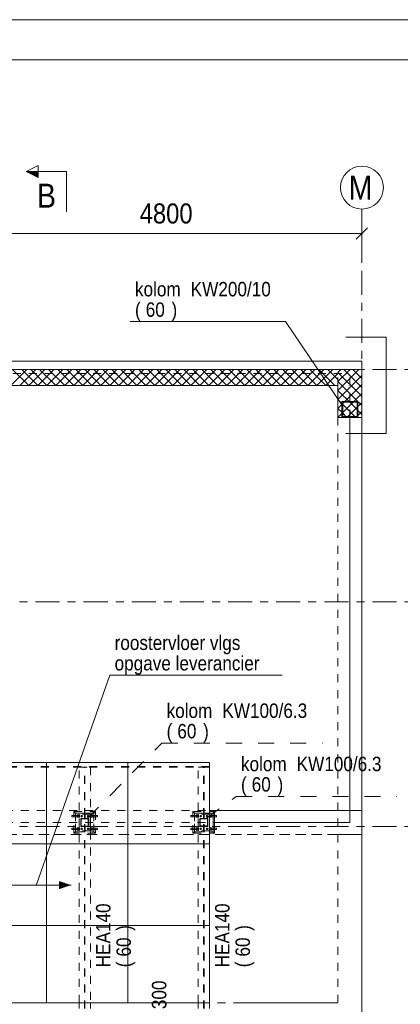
# Model space of a CAD drawing. Header units: millimetres. Extents: x -931 to -90, y -1411 to -817.
# Tile 50 of 63: x -508 to -461, y -939 to -817. Entities that reach past the tile are written whole.
import ezdxf

# ---------------------------------------------------------------- set-up
doc = ezdxf.new("R2010")
doc.units = ezdxf.units.MM
for name, pattern in [('XKITLINE00', [0]), ('XKITLINE01', [4, 1, -1, 1, -1]), ('XKITLINE02', [4, 2, -2]), ('XKITLINE03', [6, 3, -1, 1, -1])]:
    doc.linetypes.add(name, pattern=pattern)
for name, color, linetype, lineweight in [('Bout', 3, 'Continuous', 0), ('Grafisch object', 3, 'Continuous', 0), ('Offset', 4, 'Continuous', 0), ('Onderbreken', 7, 'Continuous', 0), ('Onderdeel', 2, 'Continuous', 0), ('Onderdeel label', 2, 'Continuous', 0), ('Stramien', 4, 'Continuous', 0), ('Tekening kader', 3, 'Continuous', 0), ('Tekst', 7, 'Continuous', 0)]:
    doc.layers.add(name, color=color, linetype=linetype, lineweight=lineweight)
doc.styles.add('ARIAL', font='arial.ttf')

msp = doc.modelspace()

# ---------------------------------------------------------------- hatches: boundary and pattern name
at = {"layer": 'Grafisch object'}
msp.add_hatch(color=256, dxfattribs=at).paths.add_polyline_path([(-502.06, -924.63), (-503.56, -925.13), (-503.56, -924.13)], flags=17)
at = {"layer": 'Onderbreken'}
msp.add_hatch(color=256, dxfattribs=at).paths.add_polyline_path([(-506.15, -836.4), (-507.65, -835.65), (-506.15, -835.65)], flags=17)
at = {"layer": 'Onderdeel'}
h = msp.add_hatch(color=256, dxfattribs=at)
h.paths.add_polyline_path([(-466.31, -866.31), (-468.31, -866.31), (-468.31, -864.31), (-466.31, -864.31)], flags=17)
h.paths.add_polyline_path([(-468.21, -866.21), (-466.41, -866.21), (-466.41, -864.41), (-468.21, -864.41)])

# ---------------------------------------------------------------- linework, layer by layer
at = {"layer": 'Bout', "linetype": 'XKITLINE02', "lineweight": 0}
for p, q in [((-500.81, -915.93), (-500.86, -916.02)), ((-500.71, -915.93), (-500.81, -915.93)), ((-500.66, -916.02), (-500.71, -915.93)), ((-500.01, -915.93), (-500.06, -916.02)), ((-499.91, -915.93), (-500.01, -915.93)), ((-499.86, -916.02), (-499.91, -915.93)), ((-485.97, -915.93), (-486.02, -916.02)), ((-485.87, -915.93), (-485.97, -915.93)), ((-485.81, -916.02), (-485.87, -915.93)), ((-485.17, -915.93), (-485.22, -916.02)), ((-485.07, -915.93), (-485.17, -915.93)), ((-485.01, -916.02), (-485.07, -915.93)), ((-500.86, -916.02), (-500.81, -916.11)), ((-500.81, -916.11), (-500.71, -916.11)), ((-500.71, -916.11), (-500.66, -916.02)), ((-500.06, -916.02), (-500.01, -916.11)), ((-500.01, -916.11), (-499.91, -916.11)), ((-499.91, -916.11), (-499.86, -916.02)), ((-486.02, -916.02), (-485.97, -916.11)), ((-485.97, -916.11), (-485.87, -916.11)), ((-485.87, -916.11), (-485.81, -916.02)), ((-485.22, -916.02), (-485.17, -916.11)), ((-485.17, -916.11), (-485.07, -916.11)), ((-485.07, -916.11), (-485.01, -916.02)), ((-500.81, -917.53), (-500.86, -917.62)), ((-500.86, -917.62), (-500.81, -917.71)), ((-500.71, -917.53), (-500.81, -917.53)), ((-500.81, -917.71), (-500.71, -917.71)), ((-500.66, -917.62), (-500.71, -917.53)), ((-500.71, -917.71), (-500.66, -917.62)), ((-500.01, -917.53), (-500.06, -917.62)), ((-500.06, -917.62), (-500.01, -917.71)), ((-499.91, -917.53), (-500.01, -917.53)), ((-500.01, -917.71), (-499.91, -917.71)), ((-499.86, -917.62), (-499.91, -917.53)), ((-499.91, -917.71), (-499.86, -917.62)), ((-485.97, -917.53), (-486.02, -917.62)), ((-486.02, -917.62), (-485.97, -917.71)), ((-485.87, -917.53), (-485.97, -917.53)), ((-485.97, -917.71), (-485.87, -917.71)), ((-485.81, -917.62), (-485.87, -917.53)), ((-485.87, -917.71), (-485.81, -917.62)), ((-485.17, -917.53), (-485.22, -917.62)), ((-485.22, -917.62), (-485.17, -917.71)), ((-485.07, -917.53), (-485.17, -917.53)), ((-485.17, -917.71), (-485.07, -917.71)), ((-485.01, -917.62), (-485.07, -917.53)), ((-485.07, -917.71), (-485.01, -917.62))]:
    msp.add_line(p, q, dxfattribs=at)
for centre, radius, start, end in [((-501.16, -916.02), 0.1, 71.9985, 251.9985), ((-501.16, -916.02), 0.1, 89.9985, 269.9985), ((-501.16, -916.02), 0.1, 251.9985, 71.9985), ((-501.16, -916.02), 0.1, 269.9985, 89.9985), ((-500.76, -916.02), 0.07, 107.9985, 287.9985), ((-500.76, -916.02), 0.07, 89.9985, 269.9985), ((-500.76, -916.02), 0.06, 359.9985, 179.9985), ((-500.76, -916.02), 0.06, 149.9985, 329.9985), ((-500.76, -916.02), 0.06, 329.9985, 149.9985), ((-500.76, -916.02), 0.07, 287.9985, 107.9985), ((-500.76, -916.02), 0.07, 269.9985, 89.9985), ((-499.96, -916.02), 0.07, 107.9985, 287.9985), ((-499.96, -916.02), 0.07, 89.9985, 269.9985), ((-499.96, -916.02), 0.06, 359.9985, 179.9985), ((-499.96, -916.02), 0.06, 149.9985, 329.9985), ((-499.96, -916.02), 0.06, 329.9985, 149.9985), ((-499.96, -916.02), 0.07, 287.9985, 107.9985), ((-499.96, -916.02), 0.07, 269.9985, 89.9985), ((-499.56, -916.02), 0.1, 71.9985, 251.9985), ((-499.56, -916.02), 0.1, 89.9985, 269.9985), ((-499.56, -916.02), 0.1, 251.9985, 71.9985), ((-499.56, -916.02), 0.1, 269.9985, 89.9985), ((-486.32, -916.02), 0.1, 71.9985, 251.9985), ((-486.32, -916.02), 0.1, 89.9985, 269.9985), ((-486.32, -916.02), 0.1, 251.9985, 71.9985), ((-486.32, -916.02), 0.1, 269.9985, 89.9985), ((-485.92, -916.02), 0.07, 107.9985, 287.9985), ((-485.92, -916.02), 0.07, 89.9985, 269.9985), ((-485.92, -916.02), 0.06, 359.9985, 179.9985), ((-485.92, -916.02), 0.06, 149.9985, 329.9985), ((-485.92, -916.02), 0.06, 329.9985, 149.9985), ((-485.92, -916.02), 0.07, 287.9985, 107.9985), ((-485.92, -916.02), 0.07, 269.9985, 89.9985), ((-485.12, -916.02), 0.07, 107.9985, 287.9985), ((-485.12, -916.02), 0.07, 89.9985, 269.9985), ((-485.12, -916.02), 0.06, 359.9985, 179.9985), ((-485.12, -916.02), 0.06, 149.9985, 329.9985), ((-485.12, -916.02), 0.06, 329.9985, 149.9985), ((-485.12, -916.02), 0.07, 287.9985, 107.9985), ((-485.12, -916.02), 0.07, 269.9985, 89.9985), ((-484.72, -916.02), 0.1, 71.9985, 251.9985), ((-484.72, -916.02), 0.1, 89.9985, 269.9985), ((-484.72, -916.02), 0.1, 251.9985, 71.9985), ((-484.72, -916.02), 0.1, 269.9985, 89.9985), ((-500.76, -916.02), 0.06, 179.9985, 359.9985), ((-499.96, -916.02), 0.06, 179.9985, 359.9985), ((-485.92, -916.02), 0.06, 179.9985, 359.9985), ((-485.12, -916.02), 0.06, 179.9985, 359.9985), ((-501.16, -917.62), 0.1, 71.9985, 251.9985), ((-501.16, -917.62), 0.1, 89.9985, 269.9985), ((-501.16, -917.62), 0.1, 251.9985, 71.9985), ((-501.16, -917.62), 0.1, 269.9985, 89.9985), ((-500.76, -917.62), 0.07, 107.9985, 287.9985), ((-500.76, -917.62), 0.07, 89.9985, 269.9985), ((-500.76, -917.62), 0.06, 359.9985, 179.9985), ((-500.76, -917.62), 0.06, 149.9985, 329.9985), ((-500.76, -917.62), 0.06, 179.9985, 359.9985), ((-500.76, -917.62), 0.06, 329.9985, 149.9985), ((-500.76, -917.62), 0.07, 287.9985, 107.9985), ((-500.76, -917.62), 0.07, 269.9985, 89.9985), ((-499.96, -917.62), 0.07, 107.9985, 287.9985), ((-499.96, -917.62), 0.07, 89.9985, 269.9985), ((-499.96, -917.62), 0.06, 359.9985, 179.9985), ((-499.96, -917.62), 0.06, 149.9985, 329.9985), ((-499.96, -917.62), 0.06, 179.9985, 359.9985), ((-499.96, -917.62), 0.06, 329.9985, 149.9985), ((-499.96, -917.62), 0.07, 287.9985, 107.9985), ((-499.96, -917.62), 0.07, 269.9985, 89.9985), ((-499.56, -917.62), 0.1, 71.9985, 251.9985), ((-499.56, -917.62), 0.1, 89.9985, 269.9985), ((-499.56, -917.62), 0.1, 251.9985, 71.9985), ((-499.56, -917.62), 0.1, 269.9985, 89.9985), ((-486.32, -917.62), 0.1, 71.9985, 251.9985), ((-486.32, -917.62), 0.1, 89.9985, 269.9985), ((-486.32, -917.62), 0.1, 251.9985, 71.9985), ((-486.32, -917.62), 0.1, 269.9985, 89.9985), ((-485.92, -917.62), 0.07, 107.9985, 287.9985), ((-485.92, -917.62), 0.07, 89.9985, 269.9985), ((-485.92, -917.62), 0.06, 359.9985, 179.9985), ((-485.92, -917.62), 0.06, 149.9985, 329.9985), ((-485.92, -917.62), 0.06, 179.9985, 359.9985), ((-485.92, -917.62), 0.06, 329.9985, 149.9985), ((-485.92, -917.62), 0.07, 287.9985, 107.9985), ((-485.92, -917.62), 0.07, 269.9985, 89.9985), ((-485.12, -917.62), 0.07, 107.9985, 287.9985), ((-485.12, -917.62), 0.07, 89.9985, 269.9985), ((-485.12, -917.62), 0.06, 359.9985, 179.9985), ((-485.12, -917.62), 0.06, 149.9985, 329.9985), ((-485.12, -917.62), 0.06, 179.9985, 359.9985), ((-485.12, -917.62), 0.06, 329.9985, 149.9985), ((-485.12, -917.62), 0.07, 287.9985, 107.9985), ((-485.12, -917.62), 0.07, 269.9985, 89.9985), ((-484.72, -917.62), 0.1, 71.9985, 251.9985), ((-484.72, -917.62), 0.1, 89.9985, 269.9985), ((-484.72, -917.62), 0.1, 251.9985, 71.9985), ((-484.72, -917.62), 0.1, 269.9985, 89.9985)]:
    msp.add_arc(centre, radius, start, end, dxfattribs=at)
at = {"layer": 'Grafisch object', "linetype": 'XKITLINE00', "lineweight": 0}
for p, q in [((-462.81, -856.31), (-467.81, -856.31)), ((-462.81, -856.31), (-462.81, -868.31)), ((-462.81, -868.31), (-467.81, -868.31)), ((-513.29, -924.63), (-502.06, -924.63))]:
    msp.add_line(p, q, dxfattribs=at)
at = {"layer": 'Offset', "linetype": 'XKITLINE00', "lineweight": 0}
for p, q in [((-465.81, -846.37), (-465.81, -840.87)), ((-513.81, -843.37), (-465.81, -843.37)), ((-465.11, -842.67), (-466.52, -844.08))]:
    msp.add_line(p, q, dxfattribs=at)
at = {"layer": 'Offset'}
msp.add_point((-465.81, -843.37), dxfattribs=at)
at = {"layer": 'Onderbreken', "linetype": 'XKITLINE00', "lineweight": 0}
for p, q in [((-507.65, -835.65), (-506.15, -834.9)), ((-506.15, -836.4), (-506.15, -834.9)), ((-507.65, -835.65), (-506.15, -836.4)), ((-502.65, -835.65), (-507.65, -835.65)), ((-502.65, -835.65), (-502.65, -840.65))]:
    msp.add_line(p, q, dxfattribs=at)
at = {"layer": 'Onderdeel', "linetype": 'XKITLINE00', "lineweight": 0}
for p, q in [((-468.81, -859.31), (-845.81, -859.31)), ((-468.81, -859.31), (-465.81, -859.31)), ((-465.81, -860.31), (-465.81, -859.31)), ((-860.81, -860.31), (-468.81, -860.31)), ((-509.59, -862.31), (-507.59, -860.31)), ((-507.35, -862.31), (-509.35, -860.31)), ((-508.47, -862.31), (-506.47, -860.31)), ((-506.22, -862.31), (-508.22, -860.31)), ((-507.35, -862.31), (-505.35, -860.31)), ((-505.1, -862.31), (-507.1, -860.31)), ((-506.22, -862.31), (-504.22, -860.31)), ((-503.98, -862.31), (-505.98, -860.31)), ((-505.1, -862.31), (-503.1, -860.31)), ((-502.86, -862.31), (-504.86, -860.31)), ((-503.98, -862.31), (-501.98, -860.31)), ((-501.73, -862.31), (-503.73, -860.31)), ((-502.86, -862.31), (-500.86, -860.31)), ((-500.61, -862.31), (-502.61, -860.31)), ((-501.73, -862.31), (-499.73, -860.31)), ((-499.49, -862.31), (-501.49, -860.31)), ((-500.61, -862.31), (-498.61, -860.31)), ((-498.37, -862.31), (-500.37, -860.31)), ((-499.49, -862.31), (-497.49, -860.31)), ((-497.24, -862.31), (-499.24, -860.31)), ((-498.37, -862.31), (-496.37, -860.31)), ((-496.12, -862.31), (-498.12, -860.31)), ((-497.24, -862.31), (-495.24, -860.31)), ((-495, -862.31), (-497, -860.31)), ((-496.12, -862.31), (-494.12, -860.31)), ((-493.88, -862.31), (-495.88, -860.31)), ((-495, -862.31), (-493, -860.31)), ((-492.75, -862.31), (-494.75, -860.31)), ((-493.88, -862.31), (-491.88, -860.31)), ((-491.63, -862.31), (-493.63, -860.31)), ((-492.75, -862.31), (-490.75, -860.31)), ((-490.51, -862.31), (-492.51, -860.31)), ((-491.63, -862.31), (-489.63, -860.31)), ((-489.39, -862.31), (-491.39, -860.31)), ((-490.51, -862.31), (-488.51, -860.31)), ((-488.26, -862.31), (-490.26, -860.31)), ((-489.39, -862.31), (-487.39, -860.31)), ((-487.14, -862.31), (-489.14, -860.31)), ((-488.26, -862.31), (-486.26, -860.31)), ((-486.02, -862.31), (-488.02, -860.31)), ((-487.14, -862.31), (-485.14, -860.31)), ((-484.89, -862.31), (-486.89, -860.31)), ((-486.02, -862.31), (-484.02, -860.31)), ((-483.77, -862.31), (-485.77, -860.31)), ((-484.89, -862.31), (-482.89, -860.31)), ((-482.65, -862.31), (-484.65, -860.31)), ((-483.77, -862.31), (-481.77, -860.31)), ((-481.53, -862.31), (-483.53, -860.31)), ((-482.65, -862.31), (-480.65, -860.31)), ((-480.4, -862.31), (-482.4, -860.31)), ((-481.53, -862.31), (-479.53, -860.31)), ((-479.28, -862.31), (-481.28, -860.31)), ((-480.4, -862.31), (-478.4, -860.31)), ((-478.16, -862.31), (-480.16, -860.31)), ((-479.28, -862.31), (-477.28, -860.31)), ((-477.04, -862.31), (-479.04, -860.31)), ((-478.16, -862.31), (-476.16, -860.31)), ((-475.91, -862.31), (-477.91, -860.31)), ((-477.04, -862.31), (-475.04, -860.31)), ((-474.79, -862.31), (-476.79, -860.31)), ((-475.91, -862.31), (-473.91, -860.31)), ((-473.67, -862.31), (-475.67, -860.31)), ((-474.79, -862.31), (-472.79, -860.31)), ((-472.55, -862.31), (-474.55, -860.31)), ((-473.67, -862.31), (-471.67, -860.31)), ((-471.42, -862.31), (-473.42, -860.31)), ((-472.55, -862.31), (-470.55, -860.31)), ((-470.3, -862.31), (-472.3, -860.31)), ((-471.42, -862.31), (-469.42, -860.31)), ((-469.18, -862.31), (-471.18, -860.31)), ((-468.81, -861.56), (-470.06, -860.31)), ((-468.81, -862.95), (-466.18, -860.31)), ((-468.81, -861.82), (-467.3, -860.31)), ((-468.81, -860.7), (-468.43, -860.31)), ((-468.81, -860.31), (-465.81, -860.31)), ((-466.01, -863.51), (-468.81, -860.7)), ((-465.81, -862.58), (-468.08, -860.31)), ((-465.81, -861.46), (-466.96, -860.31)), ((-465.81, -860.33), (-465.83, -860.31)), ((-465.81, -860.31), (-465.81, -866.31)), ((-470.3, -862.31), (-468.81, -860.83)), ((-468.81, -864.07), (-465.81, -861.07)), ((-466.57, -864.07), (-468.81, -861.82)), ((-715.32, -862.31), (-468.81, -862.31)), ((-468.81, -865.19), (-465.81, -862.19)), ((-468.81, -866.31), (-468.81, -862.31)), ((-467.13, -864.63), (-468.81, -862.95)), ((-468.81, -866.31), (-465.81, -863.31)), ((-467.69, -865.19), (-468.81, -864.07)), ((-468.31, -866.31), (-468.31, -864.31)), ((-468.31, -864.31), (-466.31, -864.31)), ((-466.41, -864.41), (-468.21, -864.41)), ((-468.21, -864.41), (-468.21, -866.21)), ((-467.69, -866.31), (-465.81, -864.44)), ((-465.81, -864.82), (-466.57, -864.07)), ((-466.41, -866.21), (-466.41, -864.41)), ((-466.31, -864.31), (-466.31, -866.31)), ((-465.81, -863.7), (-466.01, -863.51)), ((-468.25, -865.75), (-468.81, -865.19)), ((-466.57, -866.31), (-467.69, -865.19)), ((-465.81, -865.95), (-467.13, -864.63)), ((-466.57, -866.31), (-465.81, -865.56)), ((-465.81, -866.31), (-468.81, -866.31)), ((-466.31, -866.31), (-468.31, -866.31)), ((-467.69, -866.31), (-468.25, -865.75)), ((-468.21, -866.21), (-466.41, -866.21)), ((-467.31, -916.82), (-467.31, -866.31)), ((-465.81, -940.31), (-465.81, -866.31)), ((-530.32, -909.33), (-484.82, -909.33)), ((-530.32, -909.33), (-484.82, -909.33)), ((-505.14, -939.33), (-505.14, -909.33)), ((-505.14, -909.33), (-505.14, -909.33)), ((-494.98, -939.33), (-494.98, -909.33)), ((-494.98, -909.33), (-494.98, -909.33)), ((-484.82, -909.33), (-484.82, -909.33)), ((-484.82, -939.33), (-484.82, -909.33)), ((-484.82, -909.33), (-484.82, -909.33)), ((-484.82, -939.33), (-484.82, -909.33)), ((-484.82, -915.32), (-465.81, -915.32)), ((-484.82, -915.47), (-484.17, -915.47)), ((-484.82, -915.67), (-484.37, -915.67)), ((-484.57, -915.87), (-484.82, -915.87)), ((-484.6, -915.88), (-484.82, -915.88)), ((-484.8, -915.94), (-484.64, -915.94)), ((-484.8, -916.1), (-484.8, -915.94)), ((-484.64, -916.1), (-484.64, -915.94)), ((-484.6, -916.16), (-484.6, -915.88)), ((-484.57, -916.17), (-484.57, -915.87)), ((-484.17, -915.47), (-484.37, -915.67)), ((-484.37, -917.97), (-484.37, -915.67)), ((-484.17, -915.47), (-484.17, -918.17)), ((-484.82, -916.16), (-484.6, -916.16)), ((-484.82, -916.17), (-484.57, -916.17)), ((-484.8, -916.1), (-484.64, -916.1)), ((-484.17, -916.82), (-467.31, -916.82)), ((-484.82, -917.47), (-484.57, -917.47)), ((-484.82, -917.48), (-484.6, -917.48)), ((-484.6, -917.76), (-484.82, -917.76)), ((-484.57, -917.77), (-484.82, -917.77)), ((-484.82, -917.97), (-484.37, -917.97)), ((-484.82, -918.17), (-484.17, -918.17)), ((-484.8, -917.54), (-484.64, -917.54)), ((-484.8, -917.7), (-484.8, -917.54)), ((-484.8, -917.7), (-484.64, -917.7)), ((-484.64, -917.7), (-484.64, -917.54)), ((-484.6, -917.48), (-484.6, -917.76)), ((-484.57, -917.47), (-484.57, -917.77)), ((-484.37, -917.97), (-484.17, -918.17)), ((-468.81, -918.32), (-465.81, -918.32)), ((-530.32, -919.49), (-484.82, -919.49)), ((-484.82, -919.49), (-484.82, -919.49)), ((-530.32, -929.65), (-484.82, -929.65)), ((-484.82, -929.65), (-484.82, -929.65)), ((-530.32, -939.33), (-484.82, -939.33)), ((-501.06, -939.33), (-501.06, -940.02)), ((-499.66, -940.02), (-499.66, -939.33)), ((-486.22, -939.33), (-486.22, -940.02)), ((-484.82, -940.02), (-484.82, -939.33))]:
    msp.add_line(p, q, dxfattribs=at)
at = {"layer": 'Onderdeel', "linetype": 'XKITLINE01', "lineweight": 0}
for p, q in [((-468.81, -862.31), (-468.81, -860.31)), ((-468.81, -862.31), (-468.81, -860.31)), ((-465.81, -866.31), (-465.81, -860.31)), ((-663.32, -860.81), (-467.31, -860.81)), ((-467.31, -866.31), (-467.31, -860.81)), ((-687.82, -862.31), (-468.81, -862.31)), ((-468.81, -939.32), (-468.81, -862.31)), ((-484.82, -909.33), (-530.32, -909.33)), ((-484.82, -909.86), (-530.32, -909.86)), ((-484.82, -909.33), (-484.82, -909.93)), ((-484.82, -909.93), (-530.32, -909.93)), ((-501.06, -909.93), (-499.66, -909.93)), ((-501.06, -939.33), (-501.06, -909.93)), ((-500.39, -940.02), (-500.39, -909.93)), ((-500.33, -940.02), (-500.33, -909.93)), ((-499.66, -909.93), (-499.66, -939.33)), ((-486.22, -909.93), (-484.82, -909.93)), ((-486.22, -939.33), (-486.22, -909.93)), ((-485.55, -940.02), (-485.55, -909.93)), ((-485.49, -940.02), (-485.49, -909.93)), ((-484.82, -909.93), (-484.82, -939.33)), ((-552.32, -915.32), (-484.82, -915.32)), ((-501.08, -915.94), (-501.96, -915.94)), ((-501.96, -915.94), (-501.96, -916.1)), ((-501.71, -918.17), (-501.71, -915.47)), ((-501.71, -915.47), (-499.01, -915.47)), ((-501.51, -915.67), (-501.71, -915.47)), ((-499.21, -915.67), (-501.51, -915.67)), ((-501.51, -915.67), (-501.51, -917.97)), ((-501.51, -917.97), (-501.51, -915.67)), ((-501.51, -915.67), (-499.21, -915.67)), ((-501.01, -915.87), (-501.31, -915.87)), ((-501.31, -915.87), (-501.31, -916.17)), ((-501.01, -915.87), (-501.31, -915.87)), ((-501.31, -915.87), (-501.31, -916.17)), ((-501.04, -915.88), (-501.28, -915.88)), ((-501.28, -915.88), (-501.28, -916.16)), ((-501.04, -915.88), (-501.28, -915.88)), ((-501.28, -915.88), (-501.28, -916.16)), ((-501.24, -915.94), (-501.24, -916.1)), ((-501.08, -916.1), (-501.08, -915.94)), ((-501.06, -917.87), (-501.06, -915.77)), ((-499.66, -915.77), (-501.06, -915.77)), ((-501.04, -916.16), (-501.04, -915.88)), ((-501.04, -916.16), (-501.04, -915.88)), ((-501.01, -916.17), (-501.01, -915.87)), ((-501.01, -916.17), (-501.01, -915.87)), ((-500.32, -915.77), (-500.4, -915.77)), ((-500.4, -915.77), (-500.4, -916.32)), ((-500.32, -915.91), (-500.4, -915.91)), ((-500.32, -916.32), (-500.32, -915.77)), ((-499.41, -915.87), (-499.71, -915.87)), ((-499.71, -915.87), (-499.71, -916.17)), ((-499.41, -915.87), (-499.71, -915.87)), ((-499.71, -915.87), (-499.71, -916.17)), ((-499.44, -915.88), (-499.68, -915.88)), ((-499.68, -915.88), (-499.68, -916.16)), ((-499.44, -915.88), (-499.68, -915.88)), ((-499.68, -915.88), (-499.68, -916.16)), ((-499.66, -917.87), (-499.66, -915.77)), ((-499.64, -915.94), (-498.76, -915.94)), ((-499.64, -916.1), (-499.64, -915.94)), ((-499.48, -915.94), (-499.48, -916.1)), ((-499.44, -916.16), (-499.44, -915.88)), ((-499.44, -916.16), (-499.44, -915.88)), ((-499.41, -916.17), (-499.41, -915.87)), ((-499.41, -916.17), (-499.41, -915.87)), ((-499.01, -915.47), (-499.21, -915.67)), ((-499.21, -915.67), (-499.21, -917.97)), ((-499.21, -917.97), (-499.21, -915.67)), ((-499.01, -915.47), (-499.01, -918.17)), ((-498.76, -916.1), (-498.76, -915.94)), ((-486.24, -915.94), (-487.12, -915.94)), ((-487.12, -915.94), (-487.12, -916.1)), ((-486.87, -918.17), (-486.87, -915.47)), ((-486.87, -915.47), (-484.82, -915.47)), ((-486.67, -915.67), (-486.87, -915.47)), ((-484.37, -915.67), (-486.67, -915.67)), ((-486.67, -915.67), (-486.67, -917.97)), ((-486.67, -917.97), (-486.67, -915.67)), ((-486.67, -915.67), (-484.82, -915.67)), ((-486.17, -915.87), (-486.47, -915.87)), ((-486.47, -915.87), (-486.47, -916.17)), ((-486.17, -915.87), (-486.47, -915.87)), ((-486.47, -915.87), (-486.47, -916.17)), ((-486.2, -915.88), (-486.44, -915.88)), ((-486.44, -915.88), (-486.44, -916.16)), ((-486.2, -915.88), (-486.44, -915.88)), ((-486.44, -915.88), (-486.44, -916.16)), ((-486.4, -915.94), (-486.4, -916.1)), ((-486.24, -916.1), (-486.24, -915.94)), ((-486.22, -917.87), (-486.22, -915.77)), ((-484.82, -915.77), (-486.22, -915.77)), ((-486.2, -916.16), (-486.2, -915.88)), ((-486.2, -916.16), (-486.2, -915.88)), ((-486.17, -916.17), (-486.17, -915.87)), ((-486.17, -916.17), (-486.17, -915.87)), ((-485.48, -915.77), (-485.56, -915.77)), ((-485.56, -915.77), (-485.56, -916.32)), ((-485.48, -915.9), (-485.56, -915.9)), ((-485.48, -916.32), (-485.48, -915.77)), ((-484.82, -915.87), (-484.87, -915.87)), ((-484.87, -915.87), (-484.87, -916.17)), ((-484.57, -915.87), (-484.87, -915.87)), ((-484.87, -915.87), (-484.87, -916.17)), ((-484.82, -915.88), (-484.84, -915.88)), ((-484.84, -915.88), (-484.84, -916.16)), ((-484.6, -915.88), (-484.84, -915.88)), ((-484.84, -915.88), (-484.84, -916.16)), ((-484.82, -917.87), (-484.82, -915.77)), ((-484.64, -915.94), (-483.92, -915.94)), ((-484.6, -916.16), (-484.6, -915.88)), ((-484.57, -916.17), (-484.57, -915.87)), ((-484.37, -915.67), (-484.37, -917.97)), ((-483.92, -915.94), (-483.92, -916.1)), ((-465.81, -918.32), (-465.81, -915.32)), ((-552.32, -916.82), (-484.17, -916.82)), ((-501.96, -916.1), (-501.08, -916.1)), ((-501.31, -916.17), (-501.01, -916.17)), ((-501.31, -916.17), (-501.01, -916.17)), ((-501.28, -916.16), (-501.04, -916.16)), ((-501.28, -916.16), (-501.04, -916.16)), ((-500.86, -917.32), (-500.86, -916.32)), ((-500.86, -916.32), (-499.86, -916.32)), ((-499.92, -916.38), (-500.8, -916.38)), ((-500.8, -916.38), (-500.8, -917.26)), ((-500.4, -916.17), (-500.32, -916.17)), ((-500.4, -916.32), (-500.32, -916.32)), ((-499.92, -917.26), (-499.92, -916.38)), ((-499.86, -916.32), (-499.86, -917.32)), ((-499.71, -916.17), (-499.41, -916.17)), ((-499.71, -916.17), (-499.41, -916.17)), ((-499.68, -916.16), (-499.44, -916.16)), ((-499.68, -916.16), (-499.44, -916.16)), ((-499.64, -916.1), (-498.76, -916.1)), ((-487.12, -916.1), (-486.24, -916.1)), ((-486.47, -916.17), (-486.17, -916.17)), ((-486.47, -916.17), (-486.17, -916.17)), ((-486.44, -916.16), (-486.2, -916.16)), ((-486.44, -916.16), (-486.2, -916.16)), ((-486.02, -917.32), (-486.02, -916.32)), ((-486.02, -916.32), (-485.02, -916.32)), ((-485.08, -916.38), (-485.96, -916.38)), ((-485.96, -916.38), (-485.96, -917.25)), ((-485.56, -916.17), (-485.48, -916.17)), ((-485.56, -916.32), (-485.48, -916.32)), ((-485.08, -917.25), (-485.08, -916.38)), ((-485.02, -916.32), (-485.02, -917.32)), ((-484.87, -916.17), (-484.82, -916.17)), ((-484.87, -916.17), (-484.57, -916.17)), ((-484.84, -916.16), (-484.82, -916.16)), ((-484.84, -916.16), (-484.6, -916.16)), ((-483.92, -916.1), (-484.64, -916.1)), ((-600.1, -918.32), (-468.81, -918.32)), ((-468.81, -918.32), (-600.1, -918.32)), ((-501.96, -917.54), (-501.08, -917.54)), ((-501.96, -917.7), (-501.96, -917.54)), ((-501.08, -917.7), (-501.96, -917.7)), ((-501.71, -918.17), (-501.51, -917.97)), ((-499.01, -918.17), (-501.71, -918.17)), ((-501.51, -917.97), (-499.21, -917.97)), ((-501.51, -917.97), (-499.21, -917.97)), ((-501.01, -917.47), (-501.31, -917.47)), ((-501.31, -917.47), (-501.31, -917.77)), ((-501.01, -917.47), (-501.31, -917.47)), ((-501.31, -917.47), (-501.31, -917.77)), ((-501.31, -917.77), (-501.01, -917.77)), ((-501.31, -917.77), (-501.01, -917.77)), ((-501.04, -917.48), (-501.28, -917.48)), ((-501.28, -917.48), (-501.28, -917.76)), ((-501.04, -917.48), (-501.28, -917.48)), ((-501.28, -917.48), (-501.28, -917.76)), ((-501.28, -917.76), (-501.04, -917.76)), ((-501.28, -917.76), (-501.04, -917.76)), ((-501.24, -917.7), (-501.24, -917.54)), ((-501.08, -917.54), (-501.08, -917.7)), ((-499.66, -917.87), (-501.06, -917.87)), ((-501.04, -917.76), (-501.04, -917.48)), ((-501.04, -917.76), (-501.04, -917.48)), ((-501.01, -917.77), (-501.01, -917.47)), ((-501.01, -917.77), (-501.01, -917.47)), ((-499.86, -917.32), (-500.86, -917.32)), ((-500.8, -917.26), (-499.92, -917.26)), ((-500.32, -917.32), (-500.4, -917.32)), ((-500.4, -917.32), (-500.4, -917.87)), ((-500.4, -917.47), (-500.32, -917.47)), ((-500.32, -917.73), (-500.4, -917.73)), ((-500.4, -917.87), (-500.32, -917.87)), ((-500.32, -917.87), (-500.32, -917.32)), ((-499.41, -917.47), (-499.71, -917.47)), ((-499.71, -917.47), (-499.71, -917.77)), ((-499.41, -917.47), (-499.71, -917.47)), ((-499.71, -917.47), (-499.71, -917.77)), ((-499.71, -917.77), (-499.41, -917.77)), ((-499.71, -917.77), (-499.41, -917.77)), ((-499.44, -917.48), (-499.68, -917.48)), ((-499.68, -917.48), (-499.68, -917.76)), ((-499.44, -917.48), (-499.68, -917.48)), ((-499.68, -917.48), (-499.68, -917.76)), ((-499.68, -917.76), (-499.44, -917.76)), ((-499.68, -917.76), (-499.44, -917.76)), ((-499.64, -917.54), (-498.76, -917.54)), ((-499.64, -917.54), (-499.64, -917.7)), ((-499.64, -917.7), (-498.76, -917.7)), ((-499.48, -917.7), (-499.48, -917.54)), ((-499.44, -917.76), (-499.44, -917.48)), ((-499.44, -917.76), (-499.44, -917.48)), ((-499.41, -917.77), (-499.41, -917.47)), ((-499.41, -917.77), (-499.41, -917.47)), ((-499.21, -917.97), (-499.01, -918.17)), ((-498.76, -917.54), (-498.76, -917.7)), ((-487.12, -917.54), (-486.24, -917.54)), ((-487.12, -917.7), (-487.12, -917.54)), ((-486.24, -917.7), (-487.12, -917.7)), ((-486.87, -918.17), (-486.67, -917.97)), ((-486.87, -918.17), (-484.82, -918.17)), ((-486.67, -917.97), (-484.37, -917.97)), ((-486.67, -917.97), (-484.82, -917.97)), ((-486.17, -917.47), (-486.47, -917.47)), ((-486.47, -917.47), (-486.47, -917.77)), ((-486.17, -917.47), (-486.47, -917.47)), ((-486.47, -917.47), (-486.47, -917.77)), ((-486.47, -917.77), (-486.17, -917.77)), ((-486.47, -917.77), (-486.17, -917.77)), ((-486.2, -917.48), (-486.44, -917.48)), ((-486.44, -917.48), (-486.44, -917.76)), ((-486.2, -917.48), (-486.44, -917.48)), ((-486.44, -917.48), (-486.44, -917.76)), ((-486.44, -917.76), (-486.2, -917.76)), ((-486.44, -917.76), (-486.2, -917.76)), ((-486.4, -917.7), (-486.4, -917.54)), ((-486.24, -917.54), (-486.24, -917.7)), ((-484.82, -917.87), (-486.22, -917.87)), ((-486.2, -917.76), (-486.2, -917.48)), ((-486.2, -917.76), (-486.2, -917.48)), ((-486.17, -917.77), (-486.17, -917.47)), ((-486.17, -917.77), (-486.17, -917.47)), ((-485.02, -917.32), (-486.02, -917.32)), ((-485.96, -917.25), (-485.08, -917.25)), ((-485.48, -917.32), (-485.56, -917.32)), ((-485.56, -917.32), (-485.56, -917.87)), ((-485.56, -917.47), (-485.48, -917.47)), ((-485.48, -917.73), (-485.56, -917.73)), ((-485.56, -917.87), (-485.48, -917.87)), ((-485.48, -917.87), (-485.48, -917.32)), ((-484.82, -917.47), (-484.87, -917.47)), ((-484.87, -917.47), (-484.87, -917.77)), ((-484.57, -917.47), (-484.87, -917.47)), ((-484.87, -917.47), (-484.87, -917.77)), ((-484.87, -917.77), (-484.82, -917.77)), ((-484.87, -917.77), (-484.57, -917.77)), ((-484.82, -917.48), (-484.84, -917.48)), ((-484.84, -917.48), (-484.84, -917.76)), ((-484.6, -917.48), (-484.84, -917.48)), ((-484.84, -917.48), (-484.84, -917.76)), ((-484.84, -917.76), (-484.82, -917.76)), ((-484.84, -917.76), (-484.6, -917.76)), ((-483.92, -917.54), (-484.64, -917.54)), ((-484.64, -917.7), (-483.92, -917.7)), ((-484.6, -917.76), (-484.6, -917.48)), ((-484.57, -917.77), (-484.57, -917.47)), ((-483.92, -917.7), (-483.92, -917.54)), ((-468.81, -918.32), (-468.81, -939.32)), ((-468.81, -939.32), (-600.1, -939.32)), ((-480.82, -939.32), (-468.81, -939.32))]:
    msp.add_line(p, q, dxfattribs=at)
at = {"layer": 'Onderdeel label', "linetype": 'XKITLINE00', "lineweight": 0}
for p in [(-494.7, -854.36), (-468.31, -864.72)]:
    msp.add_line(p, (-475.34, -854.36), dxfattribs=at)
at = {"layer": 'Onderdeel label', "linetype": 'XKITLINE02', "lineweight": 0}
for p, q in [((-500.06, -916.32), (-490.76, -906.93)), ((-490.76, -906.93), (-470.73, -906.93)), ((-485.22, -916.32), (-481.49, -913.57)), ((-481.49, -913.57), (-461.47, -913.57))]:
    msp.add_line(p, q, dxfattribs=at)
at = {"layer": 'Stramien', "linetype": 'XKITLINE03', "lineweight": 0}
for p, q in [((-465.81, -1103.01), (-465.81, -840.31)), ((-914.5, -860.31), (-445.81, -860.31)), ((-914.5, -889.31), (-445.81, -889.31)), ((-914.5, -917.31), (-445.81, -917.31))]:
    msp.add_line(p, q, dxfattribs=at)
at = {"layer": 'Stramien', "linetype": 'XKITLINE00', "lineweight": 0}
msp.add_circle((-465.81, -837.65), 2.67, dxfattribs=at)
at = {"layer": 'Tekening kader', "linetype": 'XKITLINE00', "lineweight": 0}
for p, q in [((-90.36, -816.71), (-931.36, -816.71)), ((-95.36, -821.71), (-926.36, -821.71))]:
    msp.add_line(p, q, dxfattribs=at)
at = {"layer": 'Tekst', "linetype": 'XKITLINE00', "lineweight": 0}
for p, q in [((-506.36, -924.57), (-497.24, -898.46)), ((-497.24, -898.46), (-475.76, -898.46))]:
    msp.add_line(p, q, dxfattribs=at)

# ---------------------------------------------------------------- texts
at = {"layer": 'Offset', "style": 'ARIAL', "width": 0.85}
msp.add_text('4800', height=2.5, dxfattribs=at).set_placement((-493.52, -842.12))
at = {"layer": 'Onderbreken', "style": 'ARIAL', "width": 0.85}
msp.add_text('B', height=3, dxfattribs=at).set_placement((-506.32, -840.15))
at = {"layer": 'Onderdeel label', "style": 'ARIAL', "width": 0.85}
for s, p in [('kolom', (-494.1, -851.21)), ('KW200/10', (-487.15, -851.21)), ('(', (-494.1, -853.76)), ('60', (-492.76, -853.76)), (')', (-489.55, -853.76)), ('kolom', (-490.16, -903.78)), ('KW100/6.3', (-483.21, -903.78)), ('(', (-490.16, -906.33)), ('60', (-488.82, -906.33)), (')', (-485.61, -906.33)), ('kolom', (-480.89, -910.42)), ('KW100/6.3', (-473.95, -910.42)), ('(', (-480.89, -912.97)), (')', (-476.34, -912.97)), ('60', (-479.55, -912.97))]:
    msp.add_text(s, height=1.8, dxfattribs=at).set_placement(p)
for s, p in [('HEA140', (-497.16, -934.88)), ('HEA140', (-482.32, -934.88)), (')', (-494.61, -930.33)), (')', (-479.77, -930.33)), ('60', (-494.61, -933.54)), ('60', (-479.77, -933.54)), ('(', (-494.61, -934.88)), ('(', (-479.77, -934.88)), ('300', (-490.19, -940.1))]:
    msp.add_text(s, height=1.8, rotation=90.0002, dxfattribs=at).set_placement(p)
at = {"layer": 'Stramien', "style": 'ARIAL', "width": 0.85}
msp.add_text('M', height=3, dxfattribs=at).set_placement((-467.48, -839.15))
at = {"layer": 'Tekst', "style": 'ARIAL', "width": 0.85}
for s, p in [('roostervloer vlgs', (-496.64, -895.31)), ('opgave leverancier', (-496.64, -897.86))]:
    msp.add_text(s, height=1.8, dxfattribs=at).set_placement(p)

doc.saveas('drawing.dxf')
